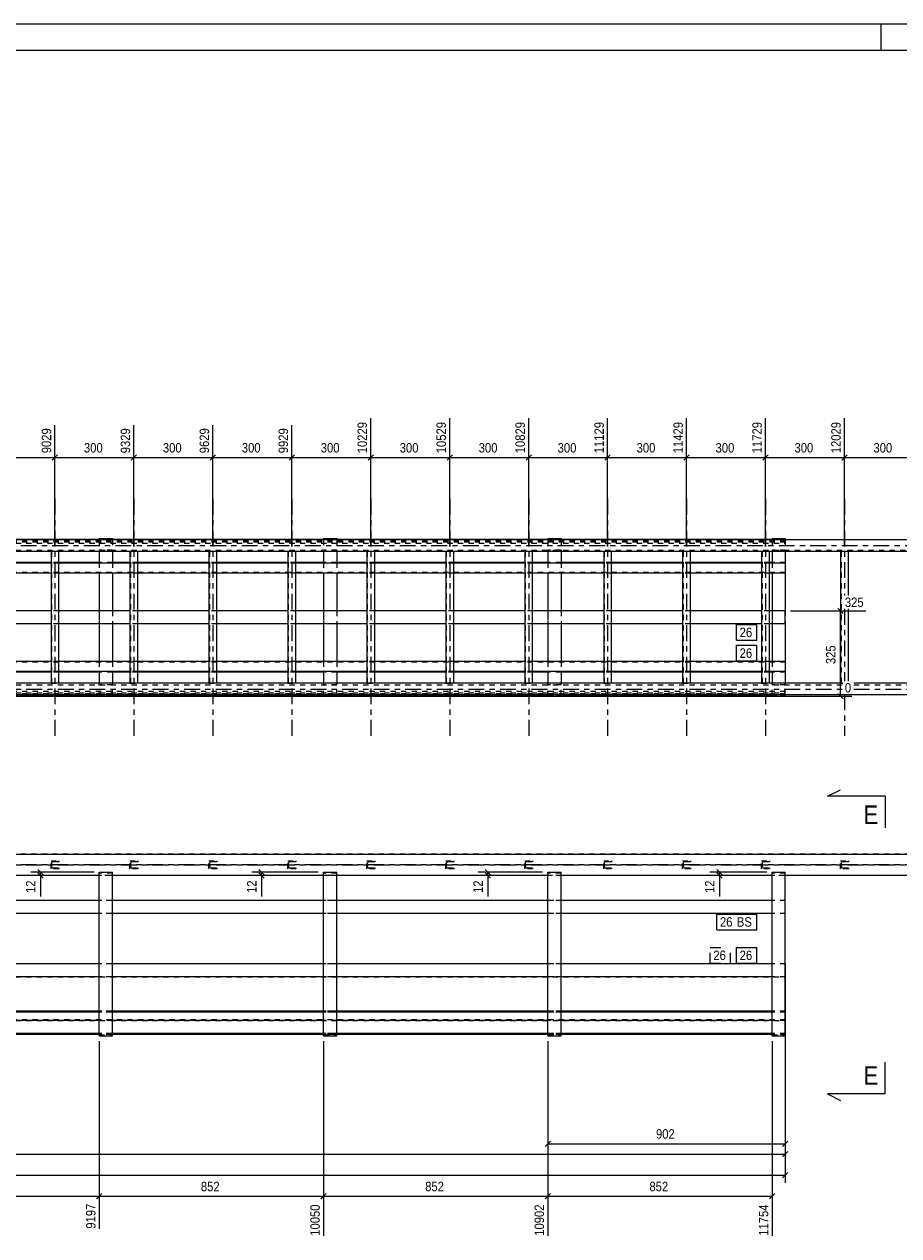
# Model space of a CAD drawing. Header units: millimetres. Extents: x 0 to 914, y 0 to 420.
# Tile 6 of 7: x 541 to 707, y 190 to 420. Entities that reach past the tile are written whole.
import ezdxf

# ---------------------------------------------------------------- set-up
doc = ezdxf.new("R2010")
doc.units = ezdxf.units.MM
for name, pattern in [('XKITLINE00', [0]), ('XKITLINE01', [4, 1, -1, 1, -1]), ('XKITLINE02', [4, 2, -2]), ('XKITLINE03', [6, 3, -1, 1, -1])]:
    doc.linetypes.add(name, pattern=pattern)
for name, color, linetype, lineweight in [('Arkusz rysunku', 3, 'Continuous', 0), ('Element', 2, 'Continuous', 0), ('Przekrój', 7, 'Continuous', 0), ('Wymiar', 4, 'Continuous', 0), ('Znak elementu', 2, 'Continuous', 0)]:
    doc.layers.add(name, color=color, linetype=linetype, lineweight=lineweight)
doc.styles.add('ARIAL', font='ARIAL.TTF')

msp = doc.modelspace()

# ---------------------------------------------------------------- linework, layer by layer
at = {"layer": 'Arkusz rysunku', "linetype": 'XKITLINE00', "lineweight": 0}
for p, q in [((914, 420), (0, 420)), ((704, 415), (704, 420)), ((909, 415), (5, 415))]:
    msp.add_line(p, q, dxfattribs=at)
at = {"layer": 'Element', "linetype": 'XKITLINE03', "lineweight": 0}
for p, q in [((547.06, 329.77), (547.06, 284.77)), ((562.06, 329.77), (562.06, 284.77)), ((577.06, 329.77), (577.06, 284.77)), ((592.06, 329.77), (592.06, 284.77)), ((607.06, 329.77), (607.06, 284.77)), ((622.06, 329.77), (622.06, 284.77)), ((637.06, 329.77), (637.06, 284.77)), ((652.06, 329.77), (652.06, 284.77)), ((667.06, 329.77), (667.06, 284.77)), ((682.06, 329.77), (682.06, 284.77)), ((697.06, 329.77), (697.06, 311.4)), ((819.56, 320.89), (85.62, 320.89)), ((697.06, 308.88), (697.06, 295.15)), ((85.62, 293.64), (696.77, 293.64)), ((697.06, 292.63), (697.06, 284.77)), ((698.82, 293.64), (819.56, 293.64)), ((819.56, 260.24), (85.62, 260.24)), ((85.62, 260.24), (819.56, 260.24)), ((547.06, 260.24), (547.06, 260.24)), ((562.06, 260.24), (562.06, 260.24)), ((577.06, 260.24), (577.06, 260.24)), ((592.06, 260.24), (592.06, 260.24)), ((607.06, 260.24), (607.06, 260.24)), ((622.06, 260.24), (622.06, 260.24)), ((637.06, 260.24), (637.06, 260.24)), ((652.06, 260.24), (652.06, 260.24)), ((667.06, 260.24), (667.06, 260.24)), ((682.06, 260.24), (682.06, 260.24)), ((697.06, 260.24), (697.06, 260.24))]:
    msp.add_line(p, q, dxfattribs=at)
at = {"layer": 'Element', "linetype": 'XKITLINE01', "lineweight": 0}
for p, q in [((685.81, 322.07), (95.62, 322.07)), ((685.81, 322.01), (95.62, 322.01)), ((685.81, 321.87), (95.62, 321.87)), ((685.81, 321.81), (95.62, 321.81)), ((685.81, 321.58), (95.62, 321.58)), ((95.62, 321.38), (685.81, 321.38)), ((95.62, 320.07), (809.56, 320.07)), ((555.48, 322.07), (557.98, 322.07)), ((557.98, 322.07), (555.48, 322.07)), ((555.48, 322.02), (555.48, 319.77)), ((557.98, 320.07), (555.48, 320.07)), ((557.98, 322.02), (557.98, 319.77)), ((598.09, 322.07), (600.59, 322.07)), ((600.59, 322.07), (598.09, 322.07)), ((598.09, 322.02), (598.09, 319.77)), ((600.59, 320.07), (598.09, 320.07)), ((600.59, 322.02), (600.59, 319.77)), ((640.7, 322.07), (643.2, 322.07)), ((643.2, 322.07), (640.7, 322.07)), ((640.7, 322.02), (640.7, 319.77)), ((643.2, 320.07), (640.7, 320.07)), ((643.2, 322.02), (643.2, 319.77)), ((683.31, 322.07), (685.81, 322.07)), ((683.31, 322.02), (683.31, 319.77)), ((685.81, 320.07), (683.31, 320.07)), ((685.81, 321.87), (685.81, 322.07)), ((685.81, 322.02), (685.81, 319.77)), ((685.81, 321.38), (685.81, 322.01)), ((547.81, 319.77), (546.31, 319.77)), ((546.46, 294.77), (546.46, 319.77)), ((562.81, 319.77), (561.31, 319.77)), ((561.46, 294.77), (561.46, 319.77)), ((577.81, 319.77), (576.31, 319.77)), ((576.46, 294.77), (576.46, 319.77)), ((592.81, 319.77), (591.31, 319.77)), ((591.46, 294.77), (591.46, 319.77)), ((607.81, 319.77), (606.31, 319.77)), ((606.46, 294.77), (606.46, 319.77)), ((622.81, 319.77), (621.31, 319.77)), ((621.46, 294.77), (621.46, 319.77)), ((637.81, 319.77), (636.31, 319.77)), ((636.46, 294.77), (636.46, 319.77)), ((652.81, 319.77), (651.31, 319.77)), ((651.46, 294.77), (651.46, 319.77)), ((667.81, 319.77), (666.31, 319.77)), ((666.46, 294.77), (666.46, 319.77)), ((682.81, 319.77), (681.31, 319.77)), ((681.46, 294.77), (681.46, 319.77)), ((697.81, 319.77), (696.31, 319.77)), ((696.46, 294.77), (696.46, 319.77)), ((685.81, 315.79), (95.62, 315.79)), ((547.81, 317.71), (546.31, 317.71)), ((547.81, 317.58), (546.31, 317.58)), ((547.81, 315.66), (546.31, 315.66)), ((557.98, 317.71), (555.48, 317.71)), ((555.48, 317.7), (555.48, 297.93)), ((557.98, 317.7), (557.98, 315.66)), ((562.81, 317.71), (561.31, 317.71)), ((562.81, 317.58), (561.31, 317.58)), ((562.81, 315.66), (561.31, 315.66)), ((577.81, 317.71), (576.31, 317.71)), ((577.81, 317.58), (576.31, 317.58)), ((577.81, 315.66), (576.31, 315.66)), ((592.81, 317.71), (591.31, 317.71)), ((592.81, 317.58), (591.31, 317.58)), ((592.81, 315.66), (591.31, 315.66)), ((600.59, 317.71), (598.09, 317.71)), ((598.09, 317.7), (598.09, 297.93)), ((600.59, 317.7), (600.59, 315.66)), ((607.81, 317.71), (606.31, 317.71)), ((607.81, 317.58), (606.31, 317.58)), ((607.81, 315.66), (606.31, 315.66)), ((622.81, 317.71), (621.31, 317.71)), ((622.81, 317.58), (621.31, 317.58)), ((622.81, 315.66), (621.31, 315.66)), ((637.81, 317.71), (636.31, 317.71)), ((637.81, 317.58), (636.31, 317.58)), ((637.81, 315.66), (636.31, 315.66)), ((643.2, 317.71), (640.7, 317.71)), ((640.7, 317.7), (640.7, 297.93)), ((643.2, 317.7), (643.2, 315.66)), ((652.81, 317.71), (651.31, 317.71)), ((652.81, 317.58), (651.31, 317.58)), ((652.81, 315.66), (651.31, 315.66)), ((667.81, 317.71), (666.31, 317.71)), ((667.81, 317.58), (666.31, 317.58)), ((667.81, 315.66), (666.31, 315.66)), ((682.81, 317.71), (681.31, 317.71)), ((682.81, 317.58), (681.31, 317.58)), ((682.81, 315.66), (681.31, 315.66)), ((685.81, 317.71), (683.31, 317.71)), ((683.31, 317.7), (683.31, 297.93)), ((685.81, 317.7), (685.81, 317.71)), ((685.81, 317.71), (685.81, 317.7)), ((685.81, 317.7), (685.81, 315.66)), ((547.81, 308.52), (546.31, 308.52)), ((555.48, 308.52), (555.48, 306.02)), ((557.98, 308.52), (557.98, 306.02)), ((562.81, 308.52), (561.31, 308.52)), ((577.81, 308.52), (576.31, 308.52)), ((592.81, 308.52), (591.31, 308.52)), ((598.09, 308.52), (598.09, 306.02)), ((600.59, 308.52), (600.59, 306.02)), ((607.81, 308.52), (606.31, 308.52)), ((622.81, 308.52), (621.31, 308.52)), ((637.81, 308.52), (636.31, 308.52)), ((640.7, 308.52), (640.7, 306.02)), ((643.2, 308.52), (643.2, 306.02)), ((652.81, 308.52), (651.31, 308.52)), ((667.81, 308.52), (666.31, 308.52)), ((682.81, 308.52), (681.31, 308.52)), ((683.31, 308.52), (683.31, 306.02)), ((685.81, 308.52), (685.81, 306.02)), ((547.81, 306.02), (546.31, 306.02)), ((562.81, 306.02), (561.31, 306.02)), ((577.81, 306.02), (576.31, 306.02)), ((592.81, 306.02), (591.31, 306.02)), ((607.81, 306.02), (606.31, 306.02)), ((622.81, 306.02), (621.31, 306.02)), ((637.81, 306.02), (636.31, 306.02)), ((652.81, 306.02), (651.31, 306.02)), ((667.81, 306.02), (666.31, 306.02)), ((682.81, 306.02), (681.31, 306.02)), ((685.81, 298.75), (95.62, 298.75)), ((547.81, 298.88), (546.31, 298.88)), ((555.48, 298.88), (555.48, 296.86)), ((557.98, 298.88), (557.98, 296.86)), ((562.81, 298.88), (561.31, 298.88)), ((577.81, 298.88), (576.31, 298.88)), ((592.81, 298.88), (591.31, 298.88)), ((598.09, 298.88), (598.09, 296.86)), ((600.59, 298.88), (600.59, 296.86)), ((607.81, 298.88), (606.31, 298.88)), ((622.81, 298.88), (621.31, 298.88)), ((637.81, 298.88), (636.31, 298.88)), ((640.7, 298.88), (640.7, 296.86)), ((643.2, 298.88), (643.2, 296.86)), ((652.81, 298.88), (651.31, 298.88)), ((667.81, 298.88), (666.31, 298.88)), ((682.81, 298.88), (681.31, 298.88)), ((683.31, 298.88), (683.31, 296.86)), ((685.81, 298.88), (685.81, 296.86)), ((547.81, 296.96), (546.31, 296.96)), ((547.81, 296.83), (546.31, 296.83)), ((546.31, 294.77), (547.81, 294.77)), ((557.98, 296.83), (555.48, 296.83)), ((555.48, 292.34), (555.48, 294.77)), ((557.98, 292.52), (557.98, 294.77)), ((562.81, 296.96), (561.31, 296.96)), ((562.81, 296.83), (561.31, 296.83)), ((561.31, 294.77), (562.81, 294.77)), ((577.81, 296.96), (576.31, 296.96)), ((577.81, 296.83), (576.31, 296.83)), ((576.31, 294.77), (577.81, 294.77)), ((592.81, 296.96), (591.31, 296.96)), ((592.81, 296.83), (591.31, 296.83)), ((591.31, 294.77), (592.81, 294.77)), ((600.59, 296.83), (598.09, 296.83)), ((598.09, 292.34), (598.09, 294.77)), ((600.59, 292.52), (600.59, 294.77)), ((607.81, 296.96), (606.31, 296.96)), ((607.81, 296.83), (606.31, 296.83)), ((606.31, 294.77), (607.81, 294.77)), ((622.81, 296.96), (621.31, 296.96)), ((622.81, 296.83), (621.31, 296.83)), ((621.31, 294.77), (622.81, 294.77)), ((637.81, 296.96), (636.31, 296.96)), ((637.81, 296.83), (636.31, 296.83)), ((636.31, 294.77), (637.81, 294.77)), ((643.2, 296.83), (640.7, 296.83)), ((640.7, 292.34), (640.7, 294.77)), ((643.2, 292.52), (643.2, 294.77)), ((652.81, 296.96), (651.31, 296.96)), ((652.81, 296.83), (651.31, 296.83)), ((651.31, 294.77), (652.81, 294.77)), ((667.81, 296.96), (666.31, 296.96)), ((667.81, 296.83), (666.31, 296.83)), ((666.31, 294.77), (667.81, 294.77)), ((682.81, 296.96), (681.31, 296.96)), ((682.81, 296.83), (681.31, 296.83)), ((681.31, 294.77), (682.81, 294.77)), ((685.81, 296.83), (683.31, 296.83)), ((683.31, 292.52), (683.31, 294.77)), ((685.81, 296.86), (685.81, 296.83)), ((685.81, 296.83), (685.81, 296.86)), ((685.81, 292.52), (685.81, 294.77)), ((696.31, 294.77), (696.77, 294.77)), ((95.62, 294.47), (696.77, 294.47)), ((685.81, 293.16), (95.62, 293.16)), ((95.62, 292.96), (685.81, 292.96)), ((685.81, 292.73), (95.62, 292.73)), ((685.81, 292.67), (95.62, 292.67)), ((685.81, 292.53), (95.62, 292.53)), ((685.81, 292.47), (95.62, 292.47)), ((557.98, 294.47), (555.48, 294.47)), ((555.48, 292.47), (557.98, 292.47)), ((557.98, 292.47), (555.48, 292.47)), ((557.98, 292.53), (557.98, 292.54)), ((557.98, 292.52), (557.98, 292.53)), ((600.59, 294.47), (598.09, 294.47)), ((598.09, 292.47), (600.59, 292.47)), ((600.59, 292.47), (598.09, 292.47)), ((600.59, 292.53), (600.59, 292.54)), ((600.59, 292.52), (600.59, 292.53)), ((643.2, 294.47), (640.7, 294.47)), ((640.7, 292.47), (643.2, 292.47)), ((643.2, 292.47), (640.7, 292.47)), ((643.2, 292.53), (643.2, 292.54)), ((643.2, 292.52), (643.2, 292.53)), ((685.81, 294.47), (683.31, 294.47)), ((683.31, 292.47), (685.81, 292.47)), ((685.81, 292.53), (685.81, 293.16)), ((685.81, 292.47), (685.81, 292.67)), ((685.81, 292.53), (685.81, 292.54)), ((685.81, 292.52), (685.81, 292.53)), ((698.82, 294.47), (809.56, 294.47)), ((809.56, 262.24), (95.62, 262.24)), ((546.31, 260.99), (547.81, 260.99)), ((546.31, 259.49), (546.31, 260.99)), ((546.48, 260.7), (546.46, 260.61)), ((546.46, 259.86), (546.46, 260.61)), ((546.52, 260.77), (546.48, 260.7)), ((546.6, 260.82), (546.52, 260.77)), ((546.68, 260.84), (546.6, 260.82)), ((547.81, 260.84), (546.68, 260.84)), ((547.81, 260.99), (547.81, 260.84)), ((561.31, 260.99), (562.81, 260.99)), ((561.31, 259.49), (561.31, 260.99)), ((561.48, 260.7), (561.46, 260.61)), ((561.46, 259.86), (561.46, 260.61)), ((561.52, 260.77), (561.48, 260.7)), ((561.6, 260.82), (561.52, 260.77)), ((561.68, 260.84), (561.6, 260.82)), ((562.81, 260.84), (561.68, 260.84)), ((562.81, 260.99), (562.81, 260.84)), ((576.31, 260.99), (577.81, 260.99)), ((576.31, 259.49), (576.31, 260.99)), ((576.48, 260.7), (576.46, 260.61)), ((576.46, 259.86), (576.46, 260.61)), ((576.52, 260.77), (576.48, 260.7)), ((576.6, 260.82), (576.52, 260.77)), ((576.68, 260.84), (576.6, 260.82)), ((577.81, 260.84), (576.68, 260.84)), ((577.81, 260.99), (577.81, 260.84)), ((591.31, 260.99), (592.81, 260.99)), ((591.31, 259.49), (591.31, 260.99)), ((591.48, 260.7), (591.46, 260.61)), ((591.46, 259.86), (591.46, 260.61)), ((591.52, 260.77), (591.48, 260.7)), ((591.6, 260.82), (591.52, 260.77)), ((591.68, 260.84), (591.6, 260.82)), ((592.81, 260.84), (591.68, 260.84)), ((592.81, 260.99), (592.81, 260.84)), ((606.31, 260.99), (607.81, 260.99)), ((606.31, 259.49), (606.31, 260.99)), ((606.48, 260.7), (606.46, 260.61)), ((606.46, 259.86), (606.46, 260.61)), ((606.52, 260.77), (606.48, 260.7)), ((606.6, 260.82), (606.52, 260.77)), ((606.68, 260.84), (606.6, 260.82)), ((607.81, 260.84), (606.68, 260.84)), ((607.81, 260.99), (607.81, 260.84)), ((621.31, 260.99), (622.81, 260.99)), ((621.31, 259.49), (621.31, 260.99)), ((621.48, 260.7), (621.46, 260.61)), ((621.46, 259.86), (621.46, 260.61)), ((621.52, 260.77), (621.48, 260.7)), ((621.6, 260.82), (621.52, 260.77)), ((621.68, 260.84), (621.6, 260.82)), ((622.81, 260.84), (621.68, 260.84)), ((622.81, 260.99), (622.81, 260.84)), ((636.31, 260.99), (637.81, 260.99)), ((636.31, 259.49), (636.31, 260.99)), ((636.48, 260.7), (636.46, 260.61)), ((636.46, 259.86), (636.46, 260.61)), ((636.52, 260.77), (636.48, 260.7)), ((636.6, 260.82), (636.52, 260.77)), ((636.68, 260.84), (636.6, 260.82)), ((637.81, 260.84), (636.68, 260.84)), ((637.81, 260.99), (637.81, 260.84)), ((651.31, 260.99), (652.81, 260.99)), ((651.31, 259.49), (651.31, 260.99)), ((651.48, 260.7), (651.46, 260.61)), ((651.46, 259.86), (651.46, 260.61)), ((651.52, 260.77), (651.48, 260.7)), ((651.6, 260.82), (651.52, 260.77)), ((651.68, 260.84), (651.6, 260.82)), ((652.81, 260.84), (651.68, 260.84)), ((652.81, 260.99), (652.81, 260.84)), ((666.31, 260.99), (667.81, 260.99)), ((666.31, 259.49), (666.31, 260.99)), ((666.48, 260.7), (666.46, 260.61)), ((666.46, 259.86), (666.46, 260.61)), ((666.52, 260.77), (666.48, 260.7)), ((666.6, 260.82), (666.52, 260.77)), ((666.68, 260.84), (666.6, 260.82)), ((667.81, 260.84), (666.68, 260.84)), ((667.81, 260.99), (667.81, 260.84)), ((681.31, 260.99), (682.81, 260.99)), ((681.31, 259.49), (681.31, 260.99)), ((681.48, 260.7), (681.46, 260.61)), ((681.46, 259.86), (681.46, 260.61)), ((681.52, 260.77), (681.48, 260.7)), ((681.6, 260.82), (681.52, 260.77)), ((681.68, 260.84), (681.6, 260.82)), ((682.81, 260.84), (681.68, 260.84)), ((682.81, 260.99), (682.81, 260.84)), ((696.31, 260.99), (697.81, 260.99)), ((696.31, 259.49), (696.31, 260.99)), ((696.48, 260.7), (696.46, 260.61)), ((696.46, 259.86), (696.46, 260.61)), ((696.52, 260.77), (696.48, 260.7)), ((696.6, 260.82), (696.52, 260.77)), ((696.68, 260.84), (696.6, 260.82)), ((697.81, 260.84), (696.68, 260.84)), ((697.81, 260.99), (697.81, 260.84)), ((809.56, 258.24), (95.62, 258.24)), ((547.81, 259.49), (546.31, 259.49)), ((546.46, 259.86), (546.48, 259.78)), ((546.48, 259.78), (546.52, 259.7)), ((546.52, 259.7), (546.6, 259.65)), ((546.6, 259.65), (546.68, 259.64)), ((546.68, 259.64), (547.81, 259.64)), ((547.81, 259.64), (547.81, 259.49)), ((557.98, 258.64), (555.48, 258.64)), ((557.98, 258.24), (555.48, 258.24)), ((562.81, 259.49), (561.31, 259.49)), ((561.46, 259.86), (561.48, 259.78)), ((561.48, 259.78), (561.52, 259.7)), ((561.52, 259.7), (561.6, 259.65)), ((561.6, 259.65), (561.68, 259.64)), ((561.68, 259.64), (562.81, 259.64)), ((562.81, 259.64), (562.81, 259.49)), ((577.81, 259.49), (576.31, 259.49)), ((576.46, 259.86), (576.48, 259.78)), ((576.48, 259.78), (576.52, 259.7)), ((576.52, 259.7), (576.6, 259.65)), ((576.6, 259.65), (576.68, 259.64)), ((576.68, 259.64), (577.81, 259.64)), ((577.81, 259.64), (577.81, 259.49)), ((592.81, 259.49), (591.31, 259.49)), ((591.46, 259.86), (591.48, 259.78)), ((591.48, 259.78), (591.52, 259.7)), ((591.52, 259.7), (591.6, 259.65)), ((591.6, 259.65), (591.68, 259.64)), ((591.68, 259.64), (592.81, 259.64)), ((592.81, 259.64), (592.81, 259.49)), ((600.59, 258.64), (598.09, 258.64)), ((600.59, 258.24), (598.09, 258.24)), ((607.81, 259.49), (606.31, 259.49)), ((606.46, 259.86), (606.48, 259.78)), ((606.48, 259.78), (606.52, 259.7)), ((606.52, 259.7), (606.6, 259.65)), ((606.6, 259.65), (606.68, 259.64)), ((606.68, 259.64), (607.81, 259.64)), ((607.81, 259.64), (607.81, 259.49)), ((622.81, 259.49), (621.31, 259.49)), ((621.46, 259.86), (621.48, 259.78)), ((621.48, 259.78), (621.52, 259.7)), ((621.52, 259.7), (621.6, 259.65)), ((621.6, 259.65), (621.68, 259.64)), ((621.68, 259.64), (622.81, 259.64)), ((622.81, 259.64), (622.81, 259.49)), ((637.81, 259.49), (636.31, 259.49)), ((636.46, 259.86), (636.48, 259.78)), ((636.48, 259.78), (636.52, 259.7)), ((636.52, 259.7), (636.6, 259.65)), ((636.6, 259.65), (636.68, 259.64)), ((636.68, 259.64), (637.81, 259.64)), ((637.81, 259.64), (637.81, 259.49)), ((643.2, 258.64), (640.7, 258.64)), ((643.2, 258.24), (640.7, 258.24)), ((652.81, 259.49), (651.31, 259.49)), ((651.46, 259.86), (651.48, 259.78)), ((651.48, 259.78), (651.52, 259.7)), ((651.52, 259.7), (651.6, 259.65)), ((651.6, 259.65), (651.68, 259.64)), ((651.68, 259.64), (652.81, 259.64)), ((652.81, 259.64), (652.81, 259.49)), ((667.81, 259.49), (666.31, 259.49)), ((666.46, 259.86), (666.48, 259.78)), ((666.48, 259.78), (666.52, 259.7)), ((666.52, 259.7), (666.6, 259.65)), ((666.6, 259.65), (666.68, 259.64)), ((666.68, 259.64), (667.81, 259.64)), ((667.81, 259.64), (667.81, 259.49)), ((682.81, 259.49), (681.31, 259.49)), ((681.46, 259.86), (681.48, 259.78)), ((681.48, 259.78), (681.52, 259.7)), ((681.52, 259.7), (681.6, 259.65)), ((681.6, 259.65), (681.68, 259.64)), ((681.68, 259.64), (682.81, 259.64)), ((682.81, 259.64), (682.81, 259.49)), ((685.81, 258.64), (683.31, 258.64)), ((685.81, 258.24), (683.31, 258.24)), ((697.81, 259.49), (696.31, 259.49)), ((696.46, 259.86), (696.48, 259.78)), ((696.48, 259.78), (696.52, 259.7)), ((696.52, 259.7), (696.6, 259.65)), ((696.6, 259.65), (696.68, 259.64)), ((696.68, 259.64), (697.81, 259.64)), ((697.81, 259.64), (697.81, 259.49)), ((685.81, 253.49), (95.62, 253.49)), ((685.81, 253.49), (129.37, 253.49)), ((557.98, 253.49), (555.48, 253.49)), ((600.59, 253.49), (598.09, 253.49)), ((643.2, 253.49), (640.7, 253.49)), ((685.81, 250.99), (685.81, 253.49)), ((685.81, 250.99), (685.81, 253.49)), ((685.81, 250.99), (95.62, 250.99)), ((685.81, 250.99), (95.62, 250.99)), ((557.98, 250.99), (555.48, 250.99)), ((600.59, 250.99), (598.09, 250.99)), ((643.2, 250.99), (640.7, 250.99)), ((685.81, 241.44), (95.62, 241.44)), ((685.81, 241.41), (95.62, 241.41)), ((557.98, 241.44), (555.48, 241.44)), ((557.98, 241.41), (555.48, 241.41)), ((600.59, 241.44), (598.09, 241.44)), ((600.59, 241.41), (598.09, 241.41)), ((643.2, 241.44), (640.7, 241.44)), ((643.2, 241.41), (640.7, 241.41)), ((685.81, 241.44), (683.31, 241.44)), ((685.81, 241.41), (683.31, 241.41)), ((685.81, 238.94), (685.81, 241.44)), ((685.81, 241.41), (685.81, 241.44)), ((685.81, 241.44), (685.81, 238.94)), ((685.81, 238.98), (95.62, 238.98)), ((685.81, 238.98), (95.62, 238.98)), ((95.62, 238.94), (685.81, 238.94)), ((557.98, 238.94), (555.48, 238.94)), ((600.59, 238.94), (598.09, 238.94)), ((643.2, 238.94), (640.7, 238.94)), ((685.81, 238.94), (683.31, 238.94)), ((685.81, 238.98), (685.81, 238.94)), ((685.81, 232.4), (95.62, 232.4)), ((685.81, 232.24), (95.62, 232.24)), ((685.81, 230.79), (95.62, 230.79)), ((685.81, 230.79), (95.62, 230.79)), ((95.62, 230.64), (685.81, 230.64)), ((557.98, 232.4), (555.48, 232.4)), ((557.98, 232.24), (555.48, 232.24)), ((557.98, 230.64), (555.48, 230.64)), ((600.59, 232.4), (598.09, 232.4)), ((600.59, 232.24), (598.09, 232.24)), ((600.59, 230.64), (598.09, 230.64)), ((643.2, 232.4), (640.7, 232.4)), ((643.2, 232.24), (640.7, 232.24)), ((643.2, 230.64), (640.7, 230.64)), ((685.81, 232.4), (683.31, 232.4)), ((685.81, 232.24), (683.31, 232.24)), ((685.81, 230.64), (683.31, 230.64)), ((685.81, 232.4), (685.81, 230.64)), ((685.81, 230.64), (685.81, 232.4)), ((685.81, 228.19), (129.37, 228.19)), ((685.81, 227.99), (129.37, 227.99)), ((557.98, 228.19), (555.48, 228.19)), ((557.98, 227.99), (555.48, 227.99)), ((600.59, 228.19), (598.09, 228.19)), ((600.59, 227.99), (598.09, 227.99)), ((643.2, 228.19), (640.7, 228.19)), ((643.2, 227.99), (640.7, 227.99)), ((685.81, 228.19), (685.81, 227.99)), ((555.48, 227.94), (557.98, 227.94)), ((598.09, 227.94), (600.59, 227.94)), ((640.7, 227.94), (643.2, 227.94)), ((683.31, 227.94), (685.81, 227.94))]:
    msp.add_line(p, q, dxfattribs=at)
at = {"layer": 'Element', "linetype": 'XKITLINE00', "lineweight": 0}
for p, q in [((809.56, 322.02), (95.62, 322.02)), ((555.48, 322.07), (515.37, 322.07)), ((555.48, 322.27), (555.48, 322.02)), ((555.48, 322.27), (557.98, 322.27)), ((557.98, 322.27), (557.98, 322.02)), ((598.09, 322.07), (557.98, 322.07)), ((598.09, 322.27), (598.09, 322.02)), ((598.09, 322.27), (600.59, 322.27)), ((600.59, 322.27), (600.59, 322.02)), ((640.7, 322.07), (600.59, 322.07)), ((640.7, 322.27), (640.7, 322.02)), ((640.7, 322.27), (643.2, 322.27)), ((643.2, 322.27), (643.2, 322.02)), ((683.31, 322.07), (643.2, 322.07)), ((683.31, 322.27), (683.31, 322.02)), ((683.31, 322.27), (685.81, 322.27)), ((685.81, 322.27), (685.81, 322.02)), ((809.56, 319.77), (95.62, 319.77)), ((546.31, 319.77), (546.31, 294.77)), ((547.81, 294.77), (547.81, 319.77)), ((555.48, 319.77), (555.48, 317.7)), ((557.98, 319.77), (557.98, 317.7)), ((561.31, 319.77), (561.31, 294.77)), ((562.81, 294.77), (562.81, 319.77)), ((576.31, 319.77), (576.31, 294.77)), ((577.81, 294.77), (577.81, 319.77)), ((591.31, 319.77), (591.31, 294.77)), ((592.81, 294.77), (592.81, 319.77)), ((598.09, 319.77), (598.09, 317.7)), ((600.59, 319.77), (600.59, 317.7)), ((606.31, 319.77), (606.31, 294.77)), ((607.81, 294.77), (607.81, 319.77)), ((621.31, 319.77), (621.31, 294.77)), ((622.81, 294.77), (622.81, 319.77)), ((636.31, 319.77), (636.31, 294.77)), ((637.81, 294.77), (637.81, 319.77)), ((640.7, 319.77), (640.7, 317.7)), ((643.2, 319.77), (643.2, 317.7)), ((651.31, 319.77), (651.31, 294.77)), ((652.81, 294.77), (652.81, 319.77)), ((666.31, 319.77), (666.31, 294.77)), ((667.81, 294.77), (667.81, 319.77)), ((681.31, 319.77), (681.31, 294.77)), ((682.81, 294.77), (682.81, 319.77)), ((683.31, 319.77), (683.31, 317.7)), ((685.81, 319.77), (685.81, 317.7)), ((696.31, 319.77), (696.31, 294.77)), ((697.81, 311.4), (697.81, 319.77)), ((546.31, 317.71), (532.81, 317.71)), ((546.31, 317.58), (532.81, 317.58)), ((546.31, 315.66), (532.81, 315.66)), ((555.48, 317.71), (547.81, 317.71)), ((561.31, 317.58), (547.81, 317.58)), ((561.31, 315.66), (547.81, 315.66)), ((555.48, 315.66), (555.48, 308.52)), ((561.31, 317.71), (557.98, 317.71)), ((557.98, 315.66), (557.98, 308.52)), ((576.31, 317.71), (562.81, 317.71)), ((576.31, 317.58), (562.81, 317.58)), ((576.31, 315.66), (562.81, 315.66)), ((591.31, 317.71), (577.81, 317.71)), ((591.31, 317.58), (577.81, 317.58)), ((591.31, 315.66), (577.81, 315.66)), ((598.09, 317.71), (592.81, 317.71)), ((606.31, 317.58), (592.81, 317.58)), ((606.31, 315.66), (592.81, 315.66)), ((598.09, 315.66), (598.09, 308.52)), ((606.31, 317.71), (600.59, 317.71)), ((600.59, 315.66), (600.59, 308.52)), ((621.31, 317.71), (607.81, 317.71)), ((621.31, 317.58), (607.81, 317.58)), ((621.31, 315.66), (607.81, 315.66)), ((636.31, 317.71), (622.81, 317.71)), ((636.31, 317.58), (622.81, 317.58)), ((636.31, 315.66), (622.81, 315.66)), ((640.7, 317.71), (637.81, 317.71)), ((651.31, 317.58), (637.81, 317.58)), ((651.31, 315.66), (637.81, 315.66)), ((640.7, 315.66), (640.7, 308.52)), ((651.31, 317.71), (643.2, 317.71)), ((643.2, 315.66), (643.2, 308.52)), ((666.31, 317.71), (652.81, 317.71)), ((666.31, 317.58), (652.81, 317.58)), ((666.31, 315.66), (652.81, 315.66)), ((681.31, 317.71), (667.81, 317.71)), ((681.31, 317.58), (667.81, 317.58)), ((681.31, 315.66), (667.81, 315.66)), ((683.31, 317.71), (682.81, 317.71)), ((685.81, 317.58), (682.81, 317.58)), ((685.81, 315.66), (682.81, 315.66)), ((683.31, 315.66), (683.31, 308.52)), ((685.81, 317.7), (685.81, 315.66)), ((685.81, 315.66), (685.81, 308.52)), ((697.81, 295.15), (697.81, 308.88)), ((546.31, 308.52), (532.81, 308.52)), ((561.31, 308.52), (547.81, 308.52)), ((576.31, 308.52), (562.81, 308.52)), ((591.31, 308.52), (577.81, 308.52)), ((606.31, 308.52), (592.81, 308.52)), ((621.31, 308.52), (607.81, 308.52)), ((636.31, 308.52), (622.81, 308.52)), ((651.31, 308.52), (637.81, 308.52)), ((666.31, 308.52), (652.81, 308.52)), ((681.31, 308.52), (667.81, 308.52)), ((685.81, 308.52), (682.81, 308.52)), ((685.81, 306.02), (685.81, 308.52)), ((546.31, 306.02), (532.81, 306.02)), ((561.31, 306.02), (547.81, 306.02)), ((555.48, 306.02), (555.48, 298.88)), ((557.98, 306.02), (557.98, 298.88)), ((576.31, 306.02), (562.81, 306.02)), ((591.31, 306.02), (577.81, 306.02)), ((606.31, 306.02), (592.81, 306.02)), ((598.09, 306.02), (598.09, 298.88)), ((600.59, 306.02), (600.59, 298.88)), ((621.31, 306.02), (607.81, 306.02)), ((636.31, 306.02), (622.81, 306.02)), ((651.31, 306.02), (637.81, 306.02)), ((640.7, 306.02), (640.7, 298.88)), ((643.2, 306.02), (643.2, 298.88)), ((666.31, 306.02), (652.81, 306.02)), ((681.31, 306.02), (667.81, 306.02)), ((685.81, 306.02), (682.81, 306.02)), ((683.31, 306.02), (683.31, 298.88)), ((685.81, 306.02), (685.81, 298.88)), ((546.31, 298.88), (532.81, 298.88)), ((561.31, 298.88), (547.81, 298.88)), ((576.31, 298.88), (562.81, 298.88)), ((591.31, 298.88), (577.81, 298.88)), ((606.31, 298.88), (592.81, 298.88)), ((621.31, 298.88), (607.81, 298.88)), ((636.31, 298.88), (622.81, 298.88)), ((651.31, 298.88), (637.81, 298.88)), ((666.31, 298.88), (652.81, 298.88)), ((681.31, 298.88), (667.81, 298.88)), ((685.81, 298.88), (682.81, 298.88)), ((685.81, 298.88), (685.81, 296.86)), ((696.77, 294.77), (95.62, 294.77)), ((546.31, 296.96), (532.81, 296.96)), ((546.31, 296.83), (532.81, 296.83)), ((561.31, 296.96), (547.81, 296.96)), ((555.48, 296.83), (547.81, 296.83)), ((555.48, 296.86), (555.48, 294.77)), ((557.98, 296.86), (557.98, 294.77)), ((561.31, 296.83), (557.98, 296.83)), ((576.31, 296.96), (562.81, 296.96)), ((576.31, 296.83), (562.81, 296.83)), ((591.31, 296.96), (577.81, 296.96)), ((591.31, 296.83), (577.81, 296.83)), ((606.31, 296.96), (592.81, 296.96)), ((598.09, 296.83), (592.81, 296.83)), ((598.09, 296.86), (598.09, 294.77)), ((600.59, 296.86), (600.59, 294.77)), ((606.31, 296.83), (600.59, 296.83)), ((621.31, 296.96), (607.81, 296.96)), ((621.31, 296.83), (607.81, 296.83)), ((636.31, 296.96), (622.81, 296.96)), ((636.31, 296.83), (622.81, 296.83)), ((651.31, 296.96), (637.81, 296.96)), ((640.7, 296.83), (637.81, 296.83)), ((640.7, 296.86), (640.7, 294.77)), ((643.2, 296.86), (643.2, 294.77)), ((651.31, 296.83), (643.2, 296.83)), ((666.31, 296.96), (652.81, 296.96)), ((666.31, 296.83), (652.81, 296.83)), ((681.31, 296.96), (667.81, 296.96)), ((681.31, 296.83), (667.81, 296.83)), ((685.81, 296.96), (682.81, 296.96)), ((683.31, 296.83), (682.81, 296.83)), ((683.31, 296.86), (683.31, 294.77)), ((685.81, 296.86), (685.81, 294.77)), ((809.56, 294.77), (698.82, 294.77)), ((809.56, 292.52), (95.62, 292.52)), ((555.48, 292.47), (515.37, 292.47)), ((555.48, 292.27), (555.48, 292.52)), ((557.98, 292.27), (557.98, 292.52)), ((598.09, 292.47), (557.98, 292.47)), ((598.09, 292.27), (598.09, 292.52)), ((600.59, 292.27), (600.59, 292.52)), ((640.7, 292.47), (600.59, 292.47)), ((640.7, 292.27), (640.7, 292.52)), ((643.2, 292.27), (643.2, 292.52)), ((683.31, 292.47), (643.2, 292.47)), ((683.31, 292.27), (683.31, 292.52)), ((685.81, 292.27), (685.81, 292.52)), ((555.48, 292.27), (557.98, 292.27)), ((598.09, 292.27), (600.59, 292.27)), ((640.7, 292.27), (643.2, 292.27)), ((683.31, 292.27), (685.81, 292.27)), ((95.62, 262.24), (809.56, 262.24)), ((555.48, 258.24), (515.37, 258.24)), ((555.48, 229.66), (555.48, 258.84)), ((555.48, 258.84), (557.98, 258.84)), ((557.98, 227.74), (557.98, 258.84)), ((598.09, 258.24), (557.98, 258.24)), ((598.09, 229.66), (598.09, 258.84)), ((598.09, 258.84), (600.59, 258.84)), ((600.59, 227.74), (600.59, 258.84)), ((640.7, 258.24), (600.59, 258.24)), ((640.7, 229.66), (640.7, 258.84)), ((640.7, 258.84), (643.2, 258.84)), ((643.2, 227.74), (643.2, 258.84)), ((683.31, 258.24), (643.2, 258.24)), ((683.31, 229.66), (683.31, 258.84)), ((683.31, 258.84), (685.81, 258.84)), ((685.81, 227.74), (685.81, 258.84)), ((809.56, 258.24), (685.81, 258.24)), ((555.48, 253.49), (515.37, 253.49)), ((598.09, 253.49), (557.98, 253.49)), ((640.7, 253.49), (600.59, 253.49)), ((683.31, 253.49), (643.2, 253.49)), ((555.48, 250.99), (515.37, 250.99)), ((598.09, 250.99), (557.98, 250.99)), ((640.7, 250.99), (600.59, 250.99)), ((683.31, 250.99), (643.2, 250.99)), ((555.48, 241.44), (515.37, 241.44)), ((555.48, 241.41), (515.37, 241.41)), ((598.09, 241.44), (557.98, 241.44)), ((598.09, 241.41), (557.98, 241.41)), ((640.7, 241.44), (600.59, 241.44)), ((640.7, 241.41), (600.59, 241.41)), ((683.31, 241.44), (643.2, 241.44)), ((683.31, 241.41), (643.2, 241.41)), ((555.48, 238.94), (515.37, 238.94)), ((598.09, 238.94), (557.98, 238.94)), ((640.7, 238.94), (600.59, 238.94)), ((683.31, 238.94), (643.2, 238.94)), ((555.48, 232.4), (515.37, 232.4)), ((555.48, 232.24), (515.37, 232.24)), ((555.48, 230.64), (515.37, 230.64)), ((598.09, 232.4), (557.98, 232.4)), ((598.09, 232.24), (557.98, 232.24)), ((598.09, 230.64), (557.98, 230.64)), ((640.7, 232.4), (600.59, 232.4)), ((640.7, 232.24), (600.59, 232.24)), ((640.7, 230.64), (600.59, 230.64)), ((683.31, 232.4), (643.2, 232.4)), ((683.31, 232.24), (643.2, 232.24)), ((683.31, 230.64), (643.2, 230.64)), ((555.48, 228.19), (515.37, 228.19)), ((555.48, 227.99), (515.37, 227.99)), ((555.48, 227.74), (555.48, 229.66)), ((598.09, 228.19), (557.98, 228.19)), ((598.09, 227.99), (557.98, 227.99)), ((598.09, 227.74), (598.09, 229.66)), ((640.7, 228.19), (600.59, 228.19)), ((640.7, 227.99), (600.59, 227.99)), ((640.7, 227.74), (640.7, 229.66)), ((683.31, 228.19), (643.2, 228.19)), ((683.31, 227.99), (643.2, 227.99)), ((683.31, 227.74), (683.31, 229.66)), ((555.48, 227.74), (557.98, 227.74)), ((598.09, 227.74), (600.59, 227.74)), ((640.7, 227.74), (643.2, 227.74)), ((683.31, 227.74), (685.81, 227.74))]:
    msp.add_line(p, q, dxfattribs=at)
at = {"layer": 'Przekrój', "linetype": 'XKITLINE00', "lineweight": 0}
for p, q in [((693.81, 273.27), (696.31, 274.52)), ((698.81, 273.27), (693.81, 273.27)), ((704.81, 273.27), (698.81, 273.27)), ((704.81, 273.27), (704.81, 267.27)), ((704.81, 216.71), (704.81, 222.71)), ((693.81, 216.71), (696.31, 215.46)), ((698.81, 216.71), (693.81, 216.71)), ((704.81, 216.71), (698.81, 216.71))]:
    msp.add_line(p, q, dxfattribs=at)
at = {"layer": 'Wymiar', "linetype": 'XKITLINE00', "lineweight": 0}
for p, q in [((547.06, 320.77), (547.06, 343.8)), ((547.06, 320.77), (547.06, 343.8)), ((562.06, 320.77), (562.06, 343.8)), ((562.06, 320.77), (562.06, 343.8)), ((577.06, 320.77), (577.06, 343.8)), ((577.06, 320.77), (577.06, 343.8)), ((592.06, 320.77), (592.06, 343.8)), ((592.06, 320.77), (592.06, 343.8)), ((607.06, 320.77), (607.06, 345.14)), ((607.06, 320.77), (607.06, 345.14)), ((622.06, 320.77), (622.06, 345.14)), ((622.06, 320.77), (622.06, 345.14)), ((637.06, 320.77), (637.06, 345.14)), ((637.06, 320.77), (637.06, 345.14)), ((652.06, 320.77), (652.06, 345.14)), ((652.06, 320.77), (652.06, 345.14)), ((667.06, 320.77), (667.06, 345.14)), ((667.06, 320.77), (667.06, 345.14)), ((682.06, 320.77), (682.06, 345.14)), ((682.06, 320.77), (682.06, 345.14)), ((697.06, 320.77), (697.06, 345.14)), ((697.06, 320.77), (697.06, 345.14)), ((532.06, 337.64), (547.06, 337.64)), ((547.57, 338.15), (546.55, 337.14)), ((547.57, 338.15), (546.55, 337.14)), ((547.06, 337.64), (562.06, 337.64)), ((562.57, 338.15), (561.55, 337.14)), ((562.57, 338.15), (561.55, 337.14)), ((562.06, 337.64), (577.06, 337.64)), ((577.57, 338.15), (576.55, 337.14)), ((577.57, 338.15), (576.55, 337.14)), ((577.06, 337.64), (592.06, 337.64)), ((592.57, 338.15), (591.55, 337.14)), ((592.57, 338.15), (591.55, 337.14)), ((592.06, 337.64), (607.06, 337.64)), ((607.57, 338.15), (606.55, 337.14)), ((607.57, 338.15), (606.55, 337.14)), ((607.06, 337.64), (622.06, 337.64)), ((622.57, 338.15), (621.55, 337.14)), ((622.57, 338.15), (621.55, 337.14)), ((622.06, 337.64), (637.06, 337.64)), ((637.57, 338.15), (636.55, 337.14)), ((637.57, 338.15), (636.55, 337.14)), ((637.06, 337.64), (652.06, 337.64)), ((652.57, 338.15), (651.55, 337.14)), ((652.57, 338.15), (651.55, 337.14)), ((652.06, 337.64), (667.06, 337.64)), ((667.57, 338.15), (666.55, 337.14)), ((667.57, 338.15), (666.55, 337.14)), ((667.06, 337.64), (682.06, 337.64)), ((682.57, 338.15), (681.55, 337.14)), ((682.57, 338.15), (681.55, 337.14)), ((682.06, 337.64), (697.06, 337.64)), ((697.57, 338.15), (696.55, 337.14)), ((697.57, 338.15), (696.55, 337.14)), ((697.06, 337.64), (712.06, 337.64)), ((695.8, 309.03), (696.82, 308.01)), ((686.81, 308.52), (701.13, 308.52)), ((696.31, 292.27), (696.31, 308.52)), ((695.8, 292.78), (696.82, 291.76)), ((260.7, 292.27), (698.46, 292.27)), ((554.48, 258.84), (542.45, 258.84)), ((554.48, 258.24), (542.45, 258.24)), ((543.8, 259.35), (544.82, 258.33)), ((543.8, 258.75), (544.82, 257.73)), ((544.31, 258.24), (544.31, 258.84)), ((544.31, 258.24), (544.31, 254.22)), ((544.31, 258.24), (544.31, 254.22)), ((597.09, 258.84), (584.45, 258.84)), ((597.09, 258.24), (584.45, 258.24)), ((585.8, 259.35), (586.82, 258.33)), ((585.8, 258.75), (586.82, 257.73)), ((586.31, 258.24), (586.31, 258.84)), ((586.31, 258.24), (586.31, 254.22)), ((586.31, 258.24), (586.31, 254.22)), ((639.7, 258.84), (627.45, 258.84)), ((639.7, 258.24), (627.45, 258.24)), ((628.8, 259.35), (629.82, 258.33)), ((628.8, 258.75), (629.82, 257.73)), ((629.31, 258.24), (629.31, 258.84)), ((629.31, 258.24), (629.31, 254.22)), ((629.31, 258.24), (629.31, 254.22)), ((682.31, 258.84), (671.45, 258.84)), ((682.31, 258.24), (671.45, 258.24)), ((672.8, 259.35), (673.82, 258.33)), ((672.8, 258.75), (673.82, 257.73)), ((673.31, 258.24), (673.31, 258.84)), ((673.31, 258.24), (673.31, 254.22)), ((673.31, 258.24), (673.31, 254.22)), ((685.81, 240.41), (685.81, 199.8)), ((685.81, 240.41), (685.81, 205.8)), ((685.81, 229.64), (685.81, 203.8)), ((555.48, 226.74), (555.48, 191.08)), ((555.48, 226.74), (555.48, 191.08)), ((598.09, 226.74), (598.09, 189.74)), ((598.09, 226.74), (598.09, 189.74)), ((640.7, 226.74), (640.7, 189.74)), ((640.7, 226.74), (640.7, 189.74)), ((640.7, 226.74), (640.7, 205.8)), ((683.31, 226.74), (683.31, 189.74)), ((641.21, 207.75), (640.19, 206.73)), ((640.7, 207.24), (685.81, 207.24)), ((686.32, 207.75), (685.3, 206.73)), ((385.03, 205.24), (685.81, 205.24)), ((686.32, 205.75), (685.3, 204.73)), ((257.2, 201.24), (685.81, 201.24)), ((686.32, 201.75), (685.3, 200.73)), ((512.87, 197.24), (555.48, 197.24)), ((555.99, 197.75), (554.97, 196.73)), ((555.99, 197.75), (555.02, 196.78)), ((555.48, 197.24), (598.09, 197.24)), ((598.6, 197.75), (597.58, 196.73)), ((598.6, 197.75), (597.63, 196.78)), ((598.09, 197.24), (640.7, 197.24)), ((641.21, 197.75), (640.19, 196.73)), ((641.21, 197.75), (640.24, 196.78)), ((640.7, 197.24), (683.31, 197.24)), ((683.82, 197.75), (682.8, 196.73))]:
    msp.add_line(p, q, dxfattribs=at)
at = {"layer": 'Znak elementu', "linetype": 'XKITLINE00', "lineweight": 0}
for p, q in [((676.54, 305.92), (680.41, 305.92)), ((676.54, 302.92), (676.54, 305.92)), ((680.41, 302.92), (680.41, 305.92)), ((676.54, 302.92), (680.41, 302.92)), ((676.54, 301.98), (680.41, 301.98)), ((676.54, 298.98), (676.54, 301.98)), ((680.41, 298.98), (680.41, 301.98)), ((676.54, 298.98), (680.41, 298.98)), ((672.8, 250.89), (680.41, 250.89)), ((672.8, 247.89), (672.8, 250.89)), ((680.41, 247.89), (680.41, 250.89)), ((672.8, 247.89), (680.41, 247.89)), ((676.54, 244.54), (680.41, 244.54)), ((676.54, 241.54), (676.54, 244.54)), ((680.41, 241.54), (680.41, 244.54)), ((676.54, 241.54), (680.41, 241.54))]:
    msp.add_line(p, q, dxfattribs=at)
at = {"layer": 'Znak elementu', "linetype": 'XKITLINE02', "lineweight": 0}
for p, q in [((671.54, 244.54), (675.41, 244.54)), ((671.54, 241.54), (671.54, 244.54)), ((675.41, 241.54), (675.41, 244.54)), ((671.54, 241.54), (675.41, 241.54))]:
    msp.add_line(p, q, dxfattribs=at)

# ---------------------------------------------------------------- texts
at = {"layer": 'Przekrój', "style": 'ARIAL', "width": 0.85}
for p in [(700.69, 268.02), (700.69, 218.46)]:
    msp.add_text('E', height=3.5, dxfattribs=at).set_placement(p)
at = {"layer": 'Wymiar', "style": 'ARIAL', "width": 0.85}
for s, p in [('10229', (606.34, 338.46)), ('10529', (621.34, 338.46)), ('10829', (636.34, 338.46)), ('11129', (651.34, 338.46)), ('11429', (666.34, 338.46)), ('11729', (681.34, 338.46)), ('12029', (696.34, 338.46)), ('9029', (546.34, 338.46)), ('9329', (561.34, 338.46)), ('9629', (576.34, 338.46)), ('9929', (591.34, 338.46)), ('325', (695.35, 298.39)), ('12', (543.35, 254.89)), ('12', (585.35, 254.89)), ('12', (628.35, 254.89)), ('12', (672.35, 254.89)), ('9197', (554.76, 191.08)), ('10050', (597.37, 189.74)), ('10902', (639.98, 189.74)), ('11754', (682.59, 189.74))]:
    msp.add_text(s, height=1.8, rotation=90.0002, dxfattribs=at).set_placement(p)
for s, p in [('300', (552.56, 338.6)), ('300', (567.56, 338.6)), ('300', (582.56, 338.6)), ('300', (597.56, 338.6)), ('300', (612.56, 338.6)), ('300', (627.56, 338.6)), ('300', (642.56, 338.6)), ('300', (657.56, 338.6)), ('300', (672.56, 338.6)), ('300', (687.56, 338.6)), ('300', (702.56, 338.6)), ('325', (697.13, 309.24)), ('0', (697.13, 292.99)), ('902', (661.25, 208.2)), ('852', (574.78, 198.2)), ('852', (617.39, 198.2)), ('852', (660, 198.2))]:
    msp.add_text(s, height=1.8, dxfattribs=at).set_placement(p)
at = {"layer": 'Znak elementu', "style": 'ARIAL', "width": 0.85}
for s, p in [('26', (677.14, 303.52)), ('26', (677.14, 299.58)), ('26', (673.4, 248.49)), ('BS', (676.61, 248.49)), ('26', (672.14, 242.14)), ('26', (677.14, 242.14))]:
    msp.add_text(s, height=1.8, dxfattribs=at).set_placement(p)

doc.saveas('drawing.dxf')
